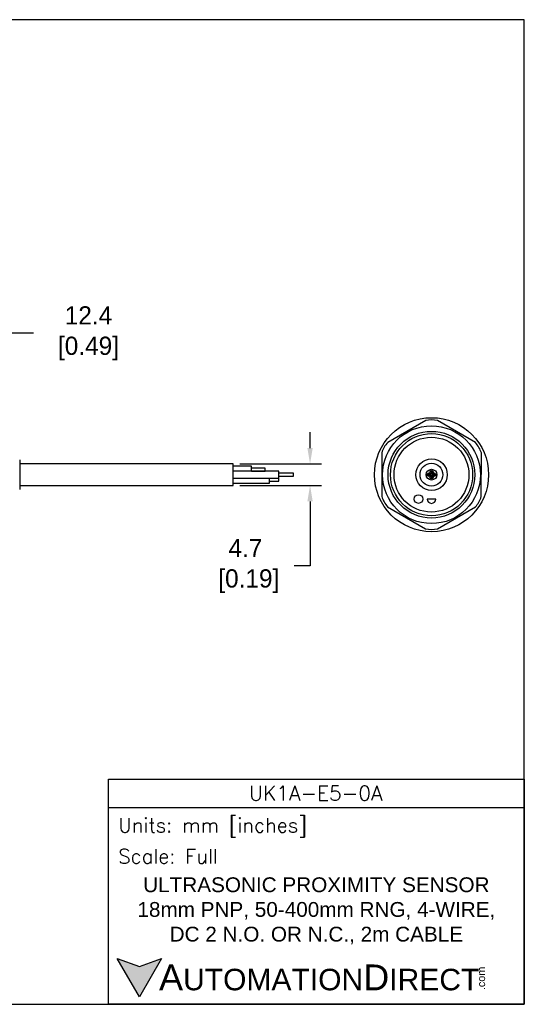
# Model space of a CAD drawing. Header units: inches. Extents: x 0 to 279, y 0 to 216.
# Tile 5 of 5: x 169 to 279, y 0 to 216. Entities that reach past the tile are written whole.
import ezdxf

# ---------------------------------------------------------------- set-up
doc = ezdxf.new("R2010")
doc.units = ezdxf.units.IN
doc.header["$LTSCALE"] = 10
doc.header["$MEASUREMENT"] = 0
doc.layers.add('DIM', color=140, linetype='Continuous')
doc.layers.add('Text', color=140, linetype='Continuous')
doc.styles.add('\\M+2ABAC\\M+2A6A11', font='txt')
doc.styles.add('ROMANS', font='romans.shx')
doc.dimstyles.get("Standard").update_dxf_attribs({"dimtxt": 4, "dimasz": 3.5, "dimexe": 2.5, "dimexo": 1.5, "dimgap": 1, "dimtad": 0, "dimtih": 1, "dimtoh": 1, "dimdec": 1, "dimzin": 0, "dimdsep": 46, "dimtxsty": 'Standard', "dimcen": 0, "dimadec": 0, "dimazin": 0, "dimtfac": 1, "dimtdec": 1, "dimtofl": 0, "dimtmove": 0, "dimatfit": 3, "dimfxl": 0, "dimtolj": 1, "dimtzin": 0, "dimarcsym": 0})

# ---------------------------------------------------------------- blocks, each defined once
blk = doc.blocks.new('*D5')
at = {"layer": 'Defpoints', "color": 0}
for p in [(153.46, 147.13), (165.85, 124.13), (153.46, 118.97)]:
    blk.add_point(p, dxfattribs=at)
at = {"layer": 'DIM', "color": 0, "lineweight": -2}
for p, q in [((153.46, 120.47), (153.46, 149.63)), ((165.85, 125.63), (165.85, 149.63)), ((162.35, 147.13), (156.96, 147.13)), ((171.84, 147.13), (165.85, 147.13))]:
    blk.add_line(p, q, dxfattribs=at)
at = {"layer": 'DIM', "color": 0}
for points in [[(156.96, 147.71), (156.96, 146.54), (153.46, 147.13)], [(162.35, 147.71), (162.35, 146.54), (165.85, 147.13)]]:
    blk.add_solid(points, dxfattribs=at)
at = {"layer": 'DIM', "color": 0, "insert": (183.17, 147.13), "char_height": 4, "attachment_point": 5}
blk.add_mtext('\\A1; 12.4\\P [0.49]', dxfattribs=at)
blk = doc.blocks.new('*D3')
at = {"layer": 'Defpoints', "color": 0}
for p in [(215.61, 118.48), (215.61, 113.78), (232.46, 113.78)]:
    blk.add_point(p, dxfattribs=at)
at = {"layer": 'DIM', "color": 0, "lineweight": -2}
for p, q in [((232.46, 121.98), (232.46, 125.48)), ((217.11, 118.48), (234.96, 118.48)), ((217.11, 113.78), (234.96, 113.78)), ((232.46, 110.28), (232.46, 96.12)), ((232.46, 96.12), (228.96, 96.12))]:
    blk.add_line(p, q, dxfattribs=at)
at = {"layer": 'DIM', "color": 0}
for points in [[(231.88, 121.98), (233.05, 121.98), (232.46, 118.48)], [(231.88, 110.28), (233.05, 110.28), (232.46, 113.78)]]:
    blk.add_solid(points, dxfattribs=at)
at = {"layer": 'DIM', "color": 0, "insert": (218.3, 96.12), "char_height": 4, "attachment_point": 5}
blk.add_mtext('\\A1;4.7\\P [0.19]', dxfattribs=at)

msp = doc.modelspace()

# ---------------------------------------------------------------- hatches: boundary and pattern name
at = {"layer": 'Text'}
msp.add_hatch(color=256, dxfattribs=at).paths.add_polyline_path([(199.93, 10.07), (195.08, 8.31), (190.23, 10.07), (195.08, 1.67)])

# ---------------------------------------------------------------- linework, layer by layer
for p, q in [((257.8, 127.98), (249.47, 123.2)), ((268.69, 123.17), (260.39, 127.98)), ((248.18, 120.95), (248.16, 111.35)), ((269.98, 111.32), (269.99, 120.92)), ((168.85, 119.38), (168.85, 112.89)), ((215.61, 118.48), (168.85, 118.48)), ((215.61, 113.78), (215.61, 118.48)), ((219.61, 117.98), (215.61, 117.98)), ((225.61, 116.88), (215.61, 116.88)), ((219.61, 116.88), (219.61, 117.98)), ((222.61, 117.58), (219.61, 117.58)), ((219.61, 116.89), (222.61, 116.89)), ((222.61, 116.89), (222.61, 117.58)), ((225.61, 115.38), (225.61, 116.88)), ((215.61, 115.38), (225.61, 115.38)), ((223.61, 114.28), (223.61, 115.38)), ((225.61, 115.33), (223.61, 115.33)), ((223.61, 114.73), (225.61, 114.73)), ((228.82, 116.43), (225.61, 116.43)), ((225.61, 115.83), (228.82, 115.83)), ((225.61, 114.73), (225.61, 115.33)), ((228.82, 115.83), (228.82, 116.43)), ((168.85, 113.78), (215.61, 113.78)), ((215.61, 114.28), (223.61, 114.28)), ((260, 110.8), (258.1, 110.8)), ((249.46, 109.1), (257.76, 104.29)), ((260.36, 104.29), (268.68, 109.07))]:
    msp.add_line(p, q)
for centre, radius in [((259.08, 116.13), 12.5), ((259.06, 116.13), 10.72), ((259.06, 116.13), 9.5), ((259.08, 116.13), 9), ((259.06, 116.13), 8.2), ((259.08, 116.13), 3.45), ((259.06, 116.13), 2.5), ((259.08, 116.13), 1.18), ((259.08, 116.68), 0.375), ((259.08, 116.68), 0.15), ((258.53, 116.13), 0.375), ((258.53, 116.13), 0.172), ((259.08, 115.58), 0.375), ((259.08, 115.58), 0.15), ((259.63, 116.13), 0.375), ((259.63, 116.13), 0.15), ((256.22, 110.8), 0.95)]:
    msp.add_circle(centre, radius)
for centre, radius, start, end in [((259.1, 122.47), 5.66, 76.7986, 103.2975), ((253.6, 119.32), 5.66, 136.7986, 163.2975), ((264.57, 119.28), 5.66, 16.7986, 43.2975), ((253.58, 112.98), 5.66, 196.7986, 223.2975), ((259.05, 110.8), 0.95, 180, 0), ((264.55, 112.95), 5.66, 316.7986, 343.2975), ((259.06, 109.8), 5.66, 256.7986, 283.2975)]:
    msp.add_arc(centre, radius, start, end)
at = {"layer": 'Defpoints'}
msp.add_lwpolyline([(279.4, 215.9), (0, 215.9), (0, 0), (279.4, 0)], close=True, dxfattribs=at)
at = {"layer": 'Text'}
msp.add_line((188.28, 43.12), (279.4, 43.12), dxfattribs=at)
for points in [[(188.28, 0), (188.28, 49.4), (279.4, 49.4), (279.4, 0)], [(199.93, 10.07), (195.08, 1.67), (190.23, 10.07), (195.08, 8.31)]]:
    msp.add_lwpolyline(points, close=True, dxfattribs=at)

# ---------------------------------------------------------------- texts
at = {"layer": 'Text', "linetype": 'Continuous', "insert": (233.7, 46.3), "char_height": 3.248, "width": 61.1425, "attachment_point": 5, "style": 'ROMANS'}
msp.add_mtext('UK1A-E5-0A', dxfattribs=at)
at = {"layer": 'Text', "attachment_point": 4}
for s, insert, char_height, width, style in [(' Units: mm [inches]', (188.28, 38.75), 3.1404, 91.118, 'ROMANS'), (' Scale: Full', (188.28, 32.47), 3.1404, 91.118, 'ROMANS'), ('{\\fArial|b0|i0|c0|p34;     \\H1.2x;A\\H0.8333x;UTOMATION\\H1.2x;D\\H0.8333x;IRECT}', (190.23, 5.87), 4.7106, 79.7962, '\\M+2ABAC\\M+2A6A11')]:
    msp.add_mtext(s, dxfattribs=dict(at, insert=insert, char_height=char_height, width=width, style=style))
at = {"layer": 'Text', "linetype": 'Continuous', "insert": (233.84, 20.5), "char_height": 3.2482, "width": 90.3508, "attachment_point": 5}
msp.add_mtext('{\\fArial|b0|i0|c0|p34;ULTRASONIC PROXIMITY SENSOR\\P18mm PNP, 50-400mm RNG, 4-WIRE,\\PDC 2 N.O. OR N.C., 2m CABLE}', dxfattribs=at)
at = {"layer": 'Text', "insert": (269.12, 3.11), "char_height": 1.6958, "width": 5.0253, "attachment_point": 1, "rotation": 90, "style": '\\M+2ABAC\\M+2A6A11'}
msp.add_mtext('{\\fArial|b0|i0|c0|p34;.com}', dxfattribs=at)

# ---------------------------------------------------------------- dimensions: what is measured, and where the dimension line sits
at = {"layer": 'DIM'}
dim = msp.add_linear_dim(base=(153.46, 147.13), p1=(165.85, 124.13), p2=(153.46, 118.97), angle=180, text=' <>', dimstyle='Standard', override={"dimpost": '\\X', "dimtmove": 1}, dxfattribs=at)
dim.commit()
dim.dimension.update_dxf_attribs({"geometry": '*D5', "text_midpoint": (183.17, 151.77), "dimtype": 160})
dim = msp.add_linear_dim(base=(232.46, 113.78), p1=(215.61, 118.48), p2=(215.61, 113.78), angle=90, dimstyle='Standard', override={"dimpost": '\\X'}, dxfattribs=at)
dim.commit()
dim.dimension.update_dxf_attribs({"geometry": '*D3', "text_midpoint": (218.3, 96.12), "dimtype": 160})

doc.saveas('drawing.dxf')
